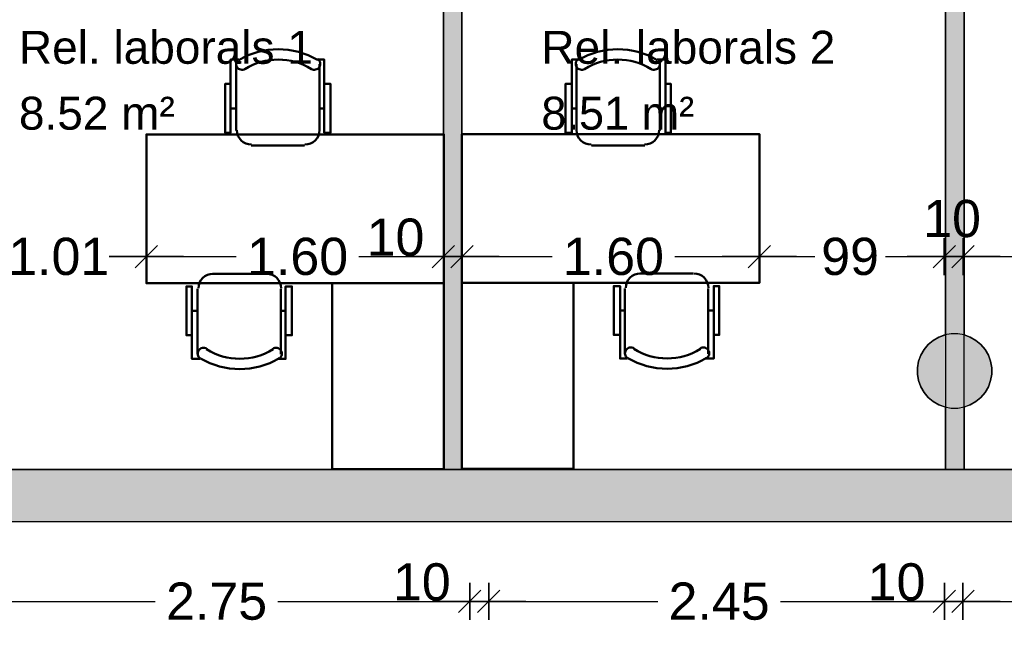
# Model space of a CAD drawing. Header units: metres. Extents: x -1 to 439, y -6 to 33.
# Tile 17 of 29: x 411.11 to 416.4, y 12.28 to 15.54. Entities that reach past the tile are written whole.
import ezdxf

# ---------------------------------------------------------------- set-up
doc = ezdxf.new("R2010")
doc.units = ezdxf.units.M
doc.header["$PDMODE"] = 65
doc.linetypes.add('CONTINUA', pattern=[0])
for name, color, linetype, lineweight in [('3D P1 MURS EXISTENTS', 7, 'CONTINUA', 25), ('3D P1 MURS NOUS', 7, 'CONTINUA', 25), ('3D P1 PILAR', 7, 'CONTINUA', 25), ('P1 COTES', 7, 'CONTINUA', 25), ('P1 LOCAL', 7, 'CONTINUA', 25), ('P1 MOBLES', 7, 'CONTINUA', 25)]:
    doc.layers.add(name, color=color, linetype=linetype, lineweight=lineweight)
doc.styles.add('ARIAL', font='arial.ttf')
doc.dimstyles.new('DIMSTYLE_4', dxfattribs={"dimtxt": 0.2, "dimasz": 0.2, "dimexe": 0, "dimexo": 1e-06, "dimgap": 0.1, "dimtad": 0, "dimrnd": 0.005, "dimzin": 4, "dimdsep": 46, "dimtxsty": 'ARIAL', "dimblk1": 'ALL_ML_STRICH', "dimblk2": 'ALL_ML_STRICH', "dimsah": 1, "dimcen": 0, "dimse1": 1, "dimse2": 1, "dimclrd": 2, "dimclre": 2, "dimclrt": 2, "dimadec": 0, "dimazin": 0, "dimtfac": 1, "dimtdec": 0, "dimtix": 1, "dimtmove": 2, "dimatfit": 3, "dimfxl": 0, "dimtzin": 0, "dimlwd": 0, "dimlwe": 35, "dimarcsym": 0})
doc.dimstyles.new('DIMSTYLE_5', dxfattribs={"dimtxt": 0.2, "dimasz": 0.2, "dimexe": 0, "dimexo": 1e-06, "dimgap": 0.1, "dimtad": 2, "dimdec": 0, "dimlfac": 100, "dimrnd": 0.5, "dimzin": 4, "dimdsep": 46, "dimtxsty": 'ARIAL', "dimblk1": 'ALL_ML_STRICH', "dimblk2": 'ALL_ML_STRICH', "dimsah": 1, "dimcen": 0, "dimse1": 1, "dimse2": 1, "dimclrd": 2, "dimclre": 2, "dimclrt": 2, "dimadec": 0, "dimazin": 0, "dimtfac": 1, "dimtdec": 0, "dimtix": 1, "dimtmove": 2, "dimatfit": 3, "dimfxl": 0, "dimtvp": 1.2, "dimtzin": 0, "dimlwd": 0, "dimlwe": 35, "dimarcsym": 0})
doc.dimstyles.new('DIMSTYLE_7', dxfattribs={"dimtxt": 0.2, "dimasz": 0.2, "dimexe": 0, "dimexo": 1e-06, "dimgap": 0.1, "dimtad": 0, "dimdec": 0, "dimlfac": 100, "dimrnd": 0.5, "dimzin": 4, "dimdsep": 46, "dimtxsty": 'ARIAL', "dimblk1": 'ALL_ML_STRICH', "dimblk2": 'ALL_ML_STRICH', "dimsah": 1, "dimcen": 0, "dimse1": 1, "dimse2": 1, "dimclrd": 2, "dimclre": 2, "dimclrt": 2, "dimadec": 0, "dimazin": 0, "dimtfac": 1, "dimtdec": 0, "dimtix": 1, "dimtmove": 2, "dimatfit": 3, "dimfxl": 0, "dimtzin": 0, "dimlwd": 0, "dimlwe": 35, "dimarcsym": 0})

# ---------------------------------------------------------------- blocks, each defined once
blk = doc.blocks.new('_CLOSEDFILLED')
at = {"color": 0, "linetype": 'ByBlock', "lineweight": -2}
blk.add_solid([(-1, 0), (0, 0), (-1, 0)], dxfattribs=at)
blk = doc.blocks.new('ALL_ML_STRICH')
at = {"color": 0, "linetype": 'ByBlock', "lineweight": -2}
for p, q in [((-0.3, -0.3), (0.3, 0.3)), ((0, -0.5), (0, 0.5)), ((-1, 0), (0.5, 0))]:
    blk.add_line(p, q, dxfattribs=at)
blk = doc.blocks.new('*D42')
at = {"layer": 'DEFPOINTS', "color": 2, "linetype": 'CONTINUA', "lineweight": 35, "transparency": 33554687}
for p in [(410.7791, 13.1206), (413.529, 13.1206), (410.7791, 12.4111)]:
    blk.add_point(p, dxfattribs=at)
at = {"layer": 'P1 COTES', "color": 2, "linetype": 'CONTINUA', "lineweight": -2, "transparency": 33554687}
for p, q in [((410.7791, 12.4111), (411.8378, 12.4111)), ((412.4978, 12.4111), (413.529, 12.4111))]:
    blk.add_line(p, q, dxfattribs=at)
at = {"layer": 'P1 COTES', "color": 2, "linetype": 'CONTINUA', "lineweight": 35, "transparency": 33554687, "xscale": 0.2, "yscale": 0.2, "zscale": 0.2, "rotation": 180}
blk.add_blockref('ALL_ML_STRICH', (410.7791, 12.4111), dxfattribs=at)
at = {"layer": 'P1 COTES', "color": 2, "linetype": 'CONTINUA', "lineweight": 35, "transparency": 33554687, "xscale": 0.2, "yscale": 0.2, "zscale": 0.2}
blk.add_blockref('ALL_ML_STRICH', (413.529, 12.4111), dxfattribs=at)
at = {"layer": 'P1 COTES', "color": 2, "linetype": 'CONTINUA', "lineweight": 35, "transparency": 33554687, "insert": (412.1678, 12.4111), "char_height": 0.2, "width": 0.8, "attachment_point": 5, "style": 'ARIAL'}
blk.add_mtext('\\A1;{\\A1;{2.75\\H0.132000;\\S^ ;}}', dxfattribs=at)
blk = doc.blocks.new('*D43')
at = {"layer": 'DEFPOINTS', "color": 2, "linetype": 'CONTINUA', "lineweight": 35, "transparency": 33554687}
for p in [(413.529, 13.1206), (413.6314, 13.1237), (413.529, 12.4111)]:
    blk.add_point(p, dxfattribs=at)
at = {"layer": 'P1 COTES', "color": 2, "linetype": 'CONTINUA', "lineweight": -2, "transparency": 33554687}
blk.add_line((413.529, 12.4111), (413.6314, 12.4111), dxfattribs=at)
at = {"layer": 'P1 COTES', "color": 2, "linetype": 'CONTINUA', "lineweight": 35, "transparency": 33554687, "xscale": 0.2, "yscale": 0.2, "zscale": 0.2, "rotation": 180}
blk.add_blockref('ALL_ML_STRICH', (413.529, 12.4111), dxfattribs=at)
at = {"layer": 'P1 COTES', "color": 2, "linetype": 'CONTINUA', "lineweight": 35, "transparency": 33554687, "xscale": 0.2, "yscale": 0.2, "zscale": 0.2}
blk.add_blockref('ALL_ML_STRICH', (413.6314, 12.4111), dxfattribs=at)
at = {"layer": 'P1 COTES', "color": 2, "linetype": 'CONTINUA', "lineweight": 35, "transparency": 33554687, "insert": (413.2716, 12.5145), "char_height": 0.2, "width": 0.4, "attachment_point": 5, "style": 'ARIAL'}
blk.add_mtext('\\A1;{10}', dxfattribs=at)
blk = doc.blocks.new('*D44')
at = {"layer": 'DEFPOINTS', "color": 2, "linetype": 'CONTINUA', "lineweight": 35, "transparency": 33554687}
for p in [(413.6314, 13.1237), (416.0822, 13.1206), (413.6314, 12.4111)]:
    blk.add_point(p, dxfattribs=at)
at = {"layer": 'P1 COTES', "color": 2, "linetype": 'CONTINUA', "lineweight": -2, "transparency": 33554687}
for p, q in [((413.6314, 12.4111), (414.5405, 12.4111)), ((415.2005, 12.4111), (416.0822, 12.4111))]:
    blk.add_line(p, q, dxfattribs=at)
at = {"layer": 'P1 COTES', "color": 2, "linetype": 'CONTINUA', "lineweight": 35, "transparency": 33554687, "xscale": 0.2, "yscale": 0.2, "zscale": 0.2, "rotation": 180}
blk.add_blockref('ALL_ML_STRICH', (413.6314, 12.4111), dxfattribs=at)
at = {"layer": 'P1 COTES', "color": 2, "linetype": 'CONTINUA', "lineweight": 35, "transparency": 33554687, "xscale": 0.2, "yscale": 0.2, "zscale": 0.2}
blk.add_blockref('ALL_ML_STRICH', (416.0822, 12.4111), dxfattribs=at)
at = {"layer": 'P1 COTES', "color": 2, "linetype": 'CONTINUA', "lineweight": 35, "transparency": 33554687, "insert": (414.8705, 12.4111), "char_height": 0.2, "width": 0.8, "attachment_point": 5, "style": 'ARIAL'}
blk.add_mtext('\\A1;{\\A1;{2.45\\H0.132000;\\S^ ;}}', dxfattribs=at)
blk = doc.blocks.new('*D45')
at = {"layer": 'DEFPOINTS', "color": 2, "linetype": 'CONTINUA', "lineweight": 35, "transparency": 33554687}
for p in [(416.0822, 13.1206), (416.1822, 13.1206), (416.0822, 12.4111)]:
    blk.add_point(p, dxfattribs=at)
at = {"layer": 'P1 COTES', "color": 2, "linetype": 'CONTINUA', "lineweight": -2, "transparency": 33554687}
blk.add_line((416.0822, 12.4111), (416.1822, 12.4111), dxfattribs=at)
at = {"layer": 'P1 COTES', "color": 2, "linetype": 'CONTINUA', "lineweight": 35, "transparency": 33554687, "xscale": 0.2, "yscale": 0.2, "zscale": 0.2, "rotation": 180}
blk.add_blockref('ALL_ML_STRICH', (416.0822, 12.4111), dxfattribs=at)
at = {"layer": 'P1 COTES', "color": 2, "linetype": 'CONTINUA', "lineweight": 35, "transparency": 33554687, "xscale": 0.2, "yscale": 0.2, "zscale": 0.2}
blk.add_blockref('ALL_ML_STRICH', (416.1822, 12.4111), dxfattribs=at)
at = {"layer": 'P1 COTES', "color": 2, "linetype": 'CONTINUA', "lineweight": 35, "transparency": 33554687, "insert": (415.8248, 12.5145), "char_height": 0.2, "width": 0.4, "attachment_point": 5, "style": 'ARIAL'}
blk.add_mtext('\\A1;{10}', dxfattribs=at)
blk = doc.blocks.new('*D46')
at = {"layer": 'DEFPOINTS', "color": 2, "linetype": 'CONTINUA', "lineweight": 35, "transparency": 33554687}
for p in [(416.1822, 13.1206), (418.5862, 13.1216), (416.1822, 12.4111)]:
    blk.add_point(p, dxfattribs=at)
at = {"layer": 'P1 COTES', "color": 2, "linetype": 'CONTINUA', "lineweight": -2, "transparency": 33554687}
for p, q in [((416.1822, 12.4111), (417.069, 12.4111)), ((417.729, 12.4111), (418.5862, 12.4111))]:
    blk.add_line(p, q, dxfattribs=at)
at = {"layer": 'P1 COTES', "color": 2, "linetype": 'CONTINUA', "lineweight": 35, "transparency": 33554687, "xscale": 0.2, "yscale": 0.2, "zscale": 0.2, "rotation": 180}
blk.add_blockref('ALL_ML_STRICH', (416.1822, 12.4111), dxfattribs=at)
at = {"layer": 'P1 COTES', "color": 2, "linetype": 'CONTINUA', "lineweight": 35, "transparency": 33554687, "xscale": 0.2, "yscale": 0.2, "zscale": 0.2}
blk.add_blockref('ALL_ML_STRICH', (418.5862, 12.4111), dxfattribs=at)
at = {"layer": 'P1 COTES', "color": 2, "linetype": 'CONTINUA', "lineweight": 35, "transparency": 33554687, "insert": (417.399, 12.4111), "char_height": 0.2, "width": 0.8, "attachment_point": 5, "style": 'ARIAL'}
blk.add_mtext('\\A1;{\\A1;{2.40\\H0.132000;\\S^ ;}}', dxfattribs=at)
blk = doc.blocks.new('*D79')
at = {"layer": 'DEFPOINTS', "color": 2, "linetype": 'CONTINUA', "lineweight": 35, "transparency": 33554687}
for p in [(411.7899, 14.678), (410.7802, 14.6393), (410.7802, 14.264)]:
    blk.add_point(p, dxfattribs=at)
at = {"layer": 'P1 COTES', "color": 2, "linetype": 'CONTINUA', "lineweight": -2, "transparency": 33554687}
for p, q in [((410.7802, 14.264), (410.9888, 14.264)), ((411.6488, 14.264), (411.7899, 14.264))]:
    blk.add_line(p, q, dxfattribs=at)
at = {"layer": 'P1 COTES', "color": 2, "linetype": 'CONTINUA', "lineweight": 35, "transparency": 33554687, "xscale": 0.2, "yscale": 0.2, "zscale": 0.2, "rotation": 180}
blk.add_blockref('ALL_ML_STRICH', (410.7802, 14.264), dxfattribs=at)
at = {"layer": 'P1 COTES', "color": 2, "linetype": 'CONTINUA', "lineweight": 35, "transparency": 33554687, "xscale": 0.2, "yscale": 0.2, "zscale": 0.2}
blk.add_blockref('ALL_ML_STRICH', (411.7899, 14.264), dxfattribs=at)
at = {"layer": 'P1 COTES', "color": 2, "linetype": 'CONTINUA', "lineweight": 35, "transparency": 33554687, "insert": (411.3188, 14.264), "char_height": 0.2, "width": 0.8, "attachment_point": 5, "style": 'ARIAL'}
blk.add_mtext('\\A1;{\\A1;{1.01\\H0.132000;\\S^ ;}}', dxfattribs=at)
blk = doc.blocks.new('*D80')
at = {"layer": 'DEFPOINTS', "color": 2, "linetype": 'CONTINUA', "lineweight": 35, "transparency": 33554687}
for p in [(411.7899, 14.678), (411.7899, 14.264), (413.3874, 14.2576)]:
    blk.add_point(p, dxfattribs=at)
at = {"layer": 'P1 COTES', "color": 2, "linetype": 'CONTINUA', "lineweight": -2, "transparency": 33554687}
for p, q in [((411.7899, 14.264), (412.2735, 14.264)), ((412.9335, 14.264), (413.3874, 14.264))]:
    blk.add_line(p, q, dxfattribs=at)
at = {"layer": 'P1 COTES', "color": 2, "linetype": 'CONTINUA', "lineweight": 35, "transparency": 33554687, "xscale": 0.2, "yscale": 0.2, "zscale": 0.2, "rotation": 180}
blk.add_blockref('ALL_ML_STRICH', (411.7899, 14.264), dxfattribs=at)
at = {"layer": 'P1 COTES', "color": 2, "linetype": 'CONTINUA', "lineweight": 35, "transparency": 33554687, "xscale": 0.2, "yscale": 0.2, "zscale": 0.2}
blk.add_blockref('ALL_ML_STRICH', (413.3874, 14.264), dxfattribs=at)
at = {"layer": 'P1 COTES', "color": 2, "linetype": 'CONTINUA', "lineweight": 35, "transparency": 33554687, "insert": (412.6035, 14.264), "char_height": 0.2, "width": 0.8, "attachment_point": 5, "style": 'ARIAL'}
blk.add_mtext('\\A1;{\\A1;{1.60\\H0.132000;\\S^ ;}}', dxfattribs=at)
blk = doc.blocks.new('*D81')
at = {"layer": 'DEFPOINTS', "color": 2, "linetype": 'CONTINUA', "lineweight": 35, "transparency": 33554687}
for p in [(413.3874, 14.264), (413.3874, 14.2576), (413.4874, 14.2576)]:
    blk.add_point(p, dxfattribs=at)
at = {"layer": 'P1 COTES', "color": 2, "linetype": 'CONTINUA', "lineweight": -2, "transparency": 33554687}
blk.add_line((413.3874, 14.264), (413.4874, 14.264), dxfattribs=at)
at = {"layer": 'P1 COTES', "color": 2, "linetype": 'CONTINUA', "lineweight": 35, "transparency": 33554687, "xscale": 0.2, "yscale": 0.2, "zscale": 0.2, "rotation": 180}
blk.add_blockref('ALL_ML_STRICH', (413.3874, 14.264), dxfattribs=at)
at = {"layer": 'P1 COTES', "color": 2, "linetype": 'CONTINUA', "lineweight": 35, "transparency": 33554687, "xscale": 0.2, "yscale": 0.2, "zscale": 0.2}
blk.add_blockref('ALL_ML_STRICH', (413.4874, 14.264), dxfattribs=at)
at = {"layer": 'P1 COTES', "color": 2, "linetype": 'CONTINUA', "lineweight": 35, "transparency": 33554687, "insert": (413.13, 14.3674), "char_height": 0.2, "width": 0.4, "attachment_point": 5, "style": 'ARIAL'}
blk.add_mtext('\\A1;{10}', dxfattribs=at)
blk = doc.blocks.new('*D82')
at = {"layer": 'DEFPOINTS', "color": 2, "linetype": 'CONTINUA', "lineweight": 35, "transparency": 33554687}
for p in [(413.4874, 14.264), (413.4874, 14.2576), (415.0872, 14.2735)]:
    blk.add_point(p, dxfattribs=at)
at = {"layer": 'P1 COTES', "color": 2, "linetype": 'CONTINUA', "lineweight": -2, "transparency": 33554687}
for p, q in [((413.4874, 14.264), (413.9721, 14.264)), ((414.6321, 14.264), (415.0872, 14.264))]:
    blk.add_line(p, q, dxfattribs=at)
at = {"layer": 'P1 COTES', "color": 2, "linetype": 'CONTINUA', "lineweight": 35, "transparency": 33554687, "xscale": 0.2, "yscale": 0.2, "zscale": 0.2, "rotation": 180}
blk.add_blockref('ALL_ML_STRICH', (413.4874, 14.264), dxfattribs=at)
at = {"layer": 'P1 COTES', "color": 2, "linetype": 'CONTINUA', "lineweight": 35, "transparency": 33554687, "xscale": 0.2, "yscale": 0.2, "zscale": 0.2}
blk.add_blockref('ALL_ML_STRICH', (415.0872, 14.264), dxfattribs=at)
at = {"layer": 'P1 COTES', "color": 2, "linetype": 'CONTINUA', "lineweight": 35, "transparency": 33554687, "insert": (414.3021, 14.264), "char_height": 0.2, "width": 0.8, "attachment_point": 5, "style": 'ARIAL'}
blk.add_mtext('\\A1;{\\A1;{1.60\\H0.132000;\\S^ ;}}', dxfattribs=at)
blk = doc.blocks.new('*D83')
at = {"layer": 'DEFPOINTS', "color": 2, "linetype": 'CONTINUA', "lineweight": 35, "transparency": 33554687}
for p in [(416.0815, 14.3213), (415.0872, 14.2735), (415.0872, 14.264)]:
    blk.add_point(p, dxfattribs=at)
at = {"layer": 'P1 COTES', "color": 2, "linetype": 'CONTINUA', "lineweight": -2, "transparency": 33554687}
for p, q in [((415.0872, 14.264), (415.3851, 14.264)), ((415.7651, 14.264), (416.0815, 14.264))]:
    blk.add_line(p, q, dxfattribs=at)
at = {"layer": 'P1 COTES', "color": 2, "linetype": 'CONTINUA', "lineweight": 35, "transparency": 33554687, "xscale": 0.2, "yscale": 0.2, "zscale": 0.2, "rotation": 180}
blk.add_blockref('ALL_ML_STRICH', (415.0872, 14.264), dxfattribs=at)
at = {"layer": 'P1 COTES', "color": 2, "linetype": 'CONTINUA', "lineweight": 35, "transparency": 33554687, "xscale": 0.2, "yscale": 0.2, "zscale": 0.2}
blk.add_blockref('ALL_ML_STRICH', (416.0815, 14.264), dxfattribs=at)
at = {"layer": 'P1 COTES', "color": 2, "linetype": 'CONTINUA', "lineweight": 35, "transparency": 33554687, "insert": (415.5751, 14.264), "char_height": 0.2, "width": 0.4, "attachment_point": 5, "style": 'ARIAL'}
blk.add_mtext('\\A1;{99}', dxfattribs=at)
blk = doc.blocks.new('*D84')
at = {"layer": 'DEFPOINTS', "color": 2, "linetype": 'CONTINUA', "lineweight": 35, "transparency": 33554687}
for p in [(416.1831, 14.6874), (416.0815, 14.3213), (416.0815, 14.264)]:
    blk.add_point(p, dxfattribs=at)
at = {"layer": 'P1 COTES', "color": 2, "linetype": 'CONTINUA', "lineweight": -2, "transparency": 33554687}
blk.add_line((416.0815, 14.264), (416.1831, 14.264), dxfattribs=at)
at = {"layer": 'P1 COTES', "color": 2, "linetype": 'CONTINUA', "lineweight": 35, "transparency": 33554687, "xscale": 0.2, "yscale": 0.2, "zscale": 0.2, "rotation": 180}
blk.add_blockref('ALL_ML_STRICH', (416.0815, 14.264), dxfattribs=at)
at = {"layer": 'P1 COTES', "color": 2, "linetype": 'CONTINUA', "lineweight": 35, "transparency": 33554687, "xscale": 0.2, "yscale": 0.2, "zscale": 0.2}
blk.add_blockref('ALL_ML_STRICH', (416.1831, 14.264), dxfattribs=at)
at = {"layer": 'P1 COTES', "color": 2, "linetype": 'CONTINUA', "lineweight": 35, "transparency": 33554687, "insert": (416.1236, 14.4674), "char_height": 0.2, "width": 0.4, "attachment_point": 5, "style": 'ARIAL'}
blk.add_mtext('\\A1;{10}', dxfattribs=at)
blk = doc.blocks.new('*D85')
at = {"layer": 'DEFPOINTS', "color": 2, "linetype": 'CONTINUA', "lineweight": 35, "transparency": 33554687}
for p in [(416.1831, 14.6874), (417.0884, 14.3819), (416.1831, 14.264)]:
    blk.add_point(p, dxfattribs=at)
at = {"layer": 'P1 COTES', "color": 2, "linetype": 'CONTINUA', "lineweight": -2, "transparency": 33554687}
for p, q in [((416.1831, 14.264), (416.4561, 14.264)), ((416.8361, 14.264), (417.0884, 14.264))]:
    blk.add_line(p, q, dxfattribs=at)
at = {"layer": 'P1 COTES', "color": 2, "linetype": 'CONTINUA', "lineweight": 35, "transparency": 33554687, "xscale": 0.2, "yscale": 0.2, "zscale": 0.2, "rotation": 180}
blk.add_blockref('ALL_ML_STRICH', (416.1831, 14.264), dxfattribs=at)
at = {"layer": 'P1 COTES', "color": 2, "linetype": 'CONTINUA', "lineweight": 35, "transparency": 33554687, "xscale": 0.2, "yscale": 0.2, "zscale": 0.2}
blk.add_blockref('ALL_ML_STRICH', (417.0884, 14.264), dxfattribs=at)
at = {"layer": 'P1 COTES', "color": 2, "linetype": 'CONTINUA', "lineweight": 35, "transparency": 33554687, "insert": (416.6461, 14.264), "char_height": 0.2, "width": 0.4, "attachment_point": 5, "style": 'ARIAL'}
blk.add_mtext('\\A1;{91}', dxfattribs=at)

msp = doc.modelspace()

# ---------------------------------------------------------------- hatches: boundary and pattern name
at = {"layer": '3D P1 MURS EXISTENTS', "linetype": 'CONTINUA', "lineweight": 18, "true_color": 0xa0a0a0, "transparency": 33554687}
msp.add_hatch(color=253, dxfattribs=at).paths.add_polyline_path([(398.24174, 12.84061), (423.65748, 12.84061), (423.71551, 13.12061), (398.29721, 13.12061)])
at = {"layer": '3D P1 MURS NOUS', "linetype": 'CONTINUA', "lineweight": 18, "true_color": 0x006e00, "transparency": 33554687}
for points in [[(413.38742, 15.90946), (413.38742, 13.12061), (413.48742, 13.12061), (413.48742, 15.90946)], [(416.08811, 15.90946), (416.08811, 13.12061), (416.18811, 13.12061), (416.18811, 15.90946)]]:
    msp.add_hatch(color=96, dxfattribs=at).paths.add_polyline_path(points)
at = {"layer": '3D P1 PILAR', "linetype": 'CONTINUA', "lineweight": 18, "transparency": 33554687}
msp.add_hatch(color=9, dxfattribs=at).paths.add_polyline_path([(416.15446, 13.84921), (416.11951, 13.84921), (416.08509, 13.84314), (416.05225, 13.83118), (416.02198, 13.81371), (415.9952, 13.79124), (415.97274, 13.76447), (415.95526, 13.7342), (415.94331, 13.70136), (415.93724, 13.66694), (415.93724, 13.63198), (415.94331, 13.59756), (415.95526, 13.56472), (415.97274, 13.53445), (415.9952, 13.50768), (416.02198, 13.48521), (416.05225, 13.46774), (416.08509, 13.45578), (416.11951, 13.44971), (416.15446, 13.44971), (416.18888, 13.45578), (416.22172, 13.46774), (416.25199, 13.48521), (416.27877, 13.50768), (416.30123, 13.53445), (416.31871, 13.56472), (416.33066, 13.59756), (416.33673, 13.63198), (416.33673, 13.66694), (416.33066, 13.70136), (416.31871, 13.7342), (416.30123, 13.76447), (416.27877, 13.79124), (416.25199, 13.81371), (416.22172, 13.83118), (416.18888, 13.84314)])

# ---------------------------------------------------------------- linework, layer by layer
at = {"layer": '3D P1 MURS EXISTENTS', "color": 7, "linetype": 'CONTINUA', "lineweight": 25, "transparency": 33554687}
for p, q in [((423.71551, 13.12061), (398.29721, 13.12061)), ((398.24174, 12.84061), (423.65748, 12.84061))]:
    msp.add_line(p, q, dxfattribs=at)
at = {"layer": '3D P1 MURS NOUS', "color": 7, "linetype": 'CONTINUA', "lineweight": 25, "transparency": 33554687}
for p, q in [((413.38742, 15.90946), (413.38742, 13.12061)), ((413.48742, 13.12061), (413.48742, 15.90946)), ((416.08811, 15.90946), (416.08811, 13.12061)), ((416.18811, 13.12061), (416.18811, 15.90946)), ((413.38742, 13.12061), (413.48742, 13.12061)), ((416.08811, 13.12061), (416.18811, 13.12061))]:
    msp.add_line(p, q, dxfattribs=at)
at = {"layer": '3D P1 PILAR', "color": 7, "linetype": 'CONTINUA', "lineweight": 25, "transparency": 33554687}
for p, q in [((416.05225, 13.83118), (416.02198, 13.81371)), ((416.08509, 13.84314), (416.05225, 13.83118)), ((416.11951, 13.84921), (416.08509, 13.84314)), ((416.15446, 13.84921), (416.11951, 13.84921)), ((416.18888, 13.84314), (416.15446, 13.84921)), ((416.22172, 13.83118), (416.18888, 13.84314)), ((416.25199, 13.81371), (416.22172, 13.83118)), ((415.9952, 13.79124), (415.97274, 13.76447)), ((416.02198, 13.81371), (415.9952, 13.79124)), ((416.27877, 13.79124), (416.25199, 13.81371)), ((416.30123, 13.76447), (416.27877, 13.79124)), ((415.95526, 13.7342), (415.94331, 13.70136)), ((415.97274, 13.76447), (415.95526, 13.7342)), ((416.31871, 13.7342), (416.30123, 13.76447)), ((416.33066, 13.70136), (416.31871, 13.7342)), ((415.94331, 13.70136), (415.93724, 13.66694)), ((415.93724, 13.66694), (415.93724, 13.63198)), ((416.33673, 13.66694), (416.33066, 13.70136)), ((416.33673, 13.63198), (416.33673, 13.66694)), ((415.93724, 13.63198), (415.94331, 13.59756)), ((416.33066, 13.59756), (416.33673, 13.63198)), ((415.94331, 13.59756), (415.95526, 13.56472)), ((415.95526, 13.56472), (415.97274, 13.53445)), ((416.30123, 13.53445), (416.31871, 13.56472)), ((416.31871, 13.56472), (416.33066, 13.59756)), ((415.97274, 13.53445), (415.9952, 13.50768)), ((415.9952, 13.50768), (416.02198, 13.48521)), ((416.25199, 13.48521), (416.27877, 13.50768)), ((416.27877, 13.50768), (416.30123, 13.53445)), ((416.02198, 13.48521), (416.05225, 13.46774)), ((416.05225, 13.46774), (416.08509, 13.45578)), ((416.08509, 13.45578), (416.11951, 13.44971)), ((416.15446, 13.44971), (416.18888, 13.45578)), ((416.18888, 13.45578), (416.22172, 13.46774)), ((416.22172, 13.46774), (416.25199, 13.48521)), ((416.11951, 13.44971), (416.15446, 13.44971))]:
    msp.add_line(p, q, dxfattribs=at)
at = {"layer": 'P1 LOCAL', "color": 7, "linetype": 'CONTINUA', "lineweight": 25, "transparency": 33554687}
for p, q in [((413.38742, 13.12061), (413.38742, 16.40946)), ((413.48742, 16.40946), (413.48742, 13.12061)), ((416.08811, 13.84423), (416.08811, 16.40946)), ((416.18811, 16.40946), (416.18811, 13.84342)), ((416.02198, 13.81371), (416.05225, 13.83118)), ((416.05225, 13.83118), (416.08811, 13.84423)), ((416.18811, 13.84342), (416.22172, 13.83118)), ((416.22172, 13.83118), (416.25199, 13.81371)), ((415.97274, 13.76447), (415.9952, 13.79124)), ((415.9952, 13.79124), (416.02198, 13.81371)), ((416.25199, 13.81371), (416.27877, 13.79124)), ((416.27877, 13.79124), (416.30123, 13.76447)), ((415.94331, 13.70136), (415.95526, 13.7342)), ((415.95526, 13.7342), (415.97274, 13.76447)), ((416.30123, 13.76447), (416.31871, 13.7342)), ((416.31871, 13.7342), (416.33066, 13.70136)), ((415.93724, 13.66694), (415.94331, 13.70136)), ((415.93724, 13.63198), (415.93724, 13.66694)), ((416.33066, 13.70136), (416.33673, 13.66694)), ((416.33673, 13.66694), (416.33673, 13.63198)), ((415.94331, 13.59756), (415.93724, 13.63198)), ((416.33673, 13.63198), (416.33066, 13.59756)), ((415.95526, 13.56472), (415.94331, 13.59756)), ((415.97274, 13.53445), (415.95526, 13.56472)), ((416.31871, 13.56472), (416.30123, 13.53445)), ((416.33066, 13.59756), (416.31871, 13.56472)), ((415.9952, 13.50768), (415.97274, 13.53445)), ((416.02198, 13.48521), (415.9952, 13.50768)), ((416.27877, 13.50768), (416.25199, 13.48521)), ((416.30123, 13.53445), (416.27877, 13.50768)), ((416.05225, 13.46774), (416.02198, 13.48521)), ((416.08811, 13.45469), (416.05225, 13.46774)), ((416.08811, 13.12061), (416.08811, 13.45469)), ((416.22172, 13.46774), (416.18811, 13.4555)), ((416.18811, 13.4555), (416.18811, 13.12061)), ((416.25199, 13.48521), (416.22172, 13.46774)), ((410.78497, 13.12061), (413.38742, 13.12061)), ((413.48742, 13.12061), (416.08811, 13.12061)), ((416.18811, 13.12061), (418.49726, 13.12061))]:
    msp.add_line(p, q, dxfattribs=at)
at = {"layer": 'P1 MOBLES', "color": 202, "linetype": 'CONTINUA', "lineweight": 50, "transparency": 33554687}
for p, q in [((412.2725, 14.94219), (412.2725, 15.29777)), ((412.72122, 15.29777), (412.72122, 14.94219)), ((414.10363, 15.29777), (414.10363, 14.94219)), ((414.55234, 14.94219), (414.55234, 15.29777)), ((412.24287, 15.06071), (412.2725, 15.06071)), ((412.74662, 15.06071), (412.72122, 15.06071)), ((414.07823, 15.06071), (414.10363, 15.06071)), ((414.58198, 15.06071), (414.55234, 15.06071)), ((412.64079, 14.86176), (412.35293, 14.86176)), ((414.18406, 14.86176), (414.47191, 14.86176)), ((412.43337, 14.17175), (412.14551, 14.17175)), ((414.4438, 14.17352), (414.73165, 14.17352)), ((412.06508, 14.09132), (412.06508, 13.73997)), ((412.5138, 13.73997), (412.5138, 14.09132)), ((414.36337, 13.74174), (414.36337, 14.09309)), ((414.81208, 14.09309), (414.81208, 13.74174)), ((412.03545, 13.97279), (412.06508, 13.97279)), ((412.53919, 13.97279), (412.5138, 13.97279)), ((414.33797, 13.97456), (414.36337, 13.97456)), ((414.84171, 13.97456), (414.81208, 13.97456))]:
    msp.add_line(p, q, dxfattribs=at)
for points in [[(412.24287, 15.19194), (412.21324, 15.19194), (412.21324, 14.92949), (412.24287, 14.92949), (412.24287, 15.32317), (412.2852, 15.32317)], [(412.28658, 15.32626), (412.28165, 15.3222), (412.27775, 15.31738), (412.2749, 15.31199), (412.27314, 15.3062), (412.2725, 15.30018), (412.27303, 15.2941), (412.27475, 15.28815), (412.2777, 15.28248), (412.28172, 15.27752), (412.28649, 15.27356), (412.29186, 15.27066), (412.29763, 15.26884), (412.30364, 15.26814), (412.30972, 15.26861), (412.3157, 15.27027), (412.32139, 15.27316)], [(412.67657, 15.27316), (412.68226, 15.27027), (412.68823, 15.26861), (412.69431, 15.26814), (412.70033, 15.26884), (412.7061, 15.27066), (412.71146, 15.27356), (412.71624, 15.27752), (412.72026, 15.28248), (412.72321, 15.28815), (412.72493, 15.2941), (412.72546, 15.30018), (412.72482, 15.3062), (412.72306, 15.31199), (412.72021, 15.31738), (412.7163, 15.3222), (412.71138, 15.32626)], [(412.74662, 15.19194), (412.78049, 15.19194), (412.78049, 14.92949), (412.74662, 14.92949), (412.74662, 15.32317), (412.70852, 15.32317)], [(414.07823, 15.19194), (414.04436, 15.19194), (414.04436, 14.92949), (414.07823, 14.92949), (414.07823, 15.32317), (414.11633, 15.32317)], [(414.14828, 15.27316), (414.14259, 15.27027), (414.13661, 15.26861), (414.13053, 15.26814), (414.12452, 15.26884), (414.11875, 15.27066), (414.11338, 15.27356), (414.10861, 15.27752), (414.10459, 15.28248), (414.10164, 15.28815), (414.09992, 15.2941), (414.09939, 15.30018), (414.10003, 15.3062), (414.10179, 15.31199), (414.10464, 15.31738), (414.10854, 15.3222), (414.11347, 15.32626)], [(414.53827, 15.32626), (414.54319, 15.3222), (414.5471, 15.31738), (414.54995, 15.31199), (414.55171, 15.3062), (414.55235, 15.30018), (414.55182, 15.2941), (414.5501, 15.28815), (414.54715, 15.28248), (414.54313, 15.27752), (414.53836, 15.27356), (414.53299, 15.27066), (414.52722, 15.26884), (414.5212, 15.26814), (414.51512, 15.26861), (414.50915, 15.27027), (414.50346, 15.27316)], [(414.58198, 15.19194), (414.61161, 15.19194), (414.61161, 14.92949), (414.58198, 14.92949), (414.58198, 15.32317), (414.53964, 15.32317)], [(412.27674, 14.9443), (412.27833, 14.92852), (412.28289, 14.91382), (412.29011, 14.90052), (412.29968, 14.88893), (412.31127, 14.87936), (412.32457, 14.87214), (412.33927, 14.86758), (412.35505, 14.86599)], [(412.64291, 14.86599), (412.65869, 14.86758), (412.67339, 14.87214), (412.68669, 14.87936), (412.69828, 14.88893), (412.70785, 14.90052), (412.71507, 14.91382), (412.71963, 14.92852), (412.72122, 14.9443)], [(414.18194, 14.86599), (414.16616, 14.86758), (414.15146, 14.87214), (414.13816, 14.87936), (414.12657, 14.88893), (414.117, 14.90052), (414.10978, 14.91382), (414.10522, 14.92852), (414.10363, 14.9443)], [(414.54811, 14.9443), (414.54652, 14.92852), (414.54196, 14.91382), (414.53474, 14.90052), (414.52517, 14.88893), (414.51358, 14.87936), (414.50028, 14.87214), (414.48558, 14.86758), (414.4698, 14.86599)], [(412.14858, 14.17212), (412.13279, 14.17053), (412.11809, 14.16597), (412.10479, 14.15874), (412.0932, 14.14918), (412.08364, 14.13759), (412.07642, 14.12429), (412.07185, 14.10959), (412.07026, 14.09381)], [(412.51476, 14.09381), (412.51316, 14.10959), (412.5086, 14.12429), (412.50138, 14.13759), (412.49182, 14.14918), (412.48023, 14.15874), (412.46693, 14.16597), (412.45223, 14.17053), (412.43644, 14.17212)], [(414.44695, 14.17389), (414.43117, 14.1723), (414.41647, 14.16774), (414.40317, 14.16051), (414.39158, 14.15095), (414.38202, 14.13936), (414.37479, 14.12606), (414.37023, 14.11136), (414.36864, 14.09558)], [(414.81313, 14.09558), (414.81154, 14.11136), (414.80698, 14.12606), (414.79976, 14.13936), (414.7902, 14.15095), (414.77861, 14.16051), (414.7653, 14.16774), (414.7506, 14.1723), (414.73482, 14.17389)], [(412.03545, 13.84156), (412.00582, 13.84156), (412.00582, 14.10402), (412.03545, 14.10402), (412.03545, 13.71457), (412.07778, 13.71457)], [(412.53919, 13.84156), (412.57306, 13.84156), (412.57306, 14.10402), (412.53919, 14.10402), (412.53919, 13.71457), (412.5011, 13.71457)], [(414.33797, 13.84333), (414.3041, 13.84333), (414.3041, 14.10579), (414.33797, 14.10579), (414.33797, 13.71634), (414.37606, 13.71634)], [(414.84171, 13.84333), (414.87135, 13.84333), (414.87135, 14.10579), (414.84171, 14.10579), (414.84171, 13.71634), (414.79938, 13.71634)], [(412.11491, 13.76917), (412.10922, 13.77206), (412.10325, 13.77372), (412.09717, 13.77418), (412.09115, 13.77349), (412.08538, 13.77167), (412.08002, 13.76877), (412.07524, 13.76481), (412.07122, 13.75985), (412.06827, 13.75418), (412.06655, 13.74822), (412.06603, 13.74215), (412.06666, 13.73613), (412.06842, 13.73034), (412.07127, 13.72495), (412.07518, 13.72013), (412.0801, 13.71606)], [(412.50492, 13.71606), (412.50984, 13.72013), (412.51375, 13.72495), (412.5166, 13.73034), (412.51836, 13.73613), (412.51899, 13.74215), (412.51847, 13.74822), (412.51675, 13.75418), (412.51379, 13.75985), (412.50978, 13.76481), (412.505, 13.76877), (412.49964, 13.77167), (412.49387, 13.77349), (412.48785, 13.77418), (412.48177, 13.77372), (412.4758, 13.77206), (412.47011, 13.76917)], [(414.41329, 13.77094), (414.4076, 13.77383), (414.40162, 13.77549), (414.39554, 13.77595), (414.38953, 13.77526), (414.38376, 13.77344), (414.37839, 13.77054), (414.37362, 13.76658), (414.3696, 13.76162), (414.36665, 13.75595), (414.36493, 13.74999), (414.3644, 13.74392), (414.36504, 13.7379), (414.3668, 13.73211), (414.36965, 13.72672), (414.37355, 13.7219), (414.37848, 13.71783)], [(414.8033, 13.71783), (414.80822, 13.7219), (414.81213, 13.72672), (414.81498, 13.73211), (414.81674, 13.7379), (414.81737, 13.74392), (414.81685, 13.74999), (414.81513, 13.75595), (414.81217, 13.76162), (414.80816, 13.76658), (414.80338, 13.77054), (414.79802, 13.77344), (414.79225, 13.77526), (414.78623, 13.77595), (414.78015, 13.77549), (414.77418, 13.77383), (414.76849, 13.77094)]]:
    msp.add_lwpolyline(points, dxfattribs=at)
for points in [[(413.39006, 14.12095), (411.78992, 14.12095), (411.78992, 14.92102), (413.39006, 14.92102), (413.39006, 14.12095)], [(413.4871, 14.12272), (415.08724, 14.12272), (415.08724, 14.92279), (413.4871, 14.92279), (413.4871, 14.12272)], [(412.78895, 13.12192), (413.39006, 13.12192), (413.39006, 14.12095), (412.78895, 14.12095), (412.78895, 13.12192)], [(414.08821, 13.12369), (413.4871, 13.12369), (413.4871, 14.12272), (414.08821, 14.12272), (414.08821, 13.12369)]]:
    msp.add_lwpolyline(points, close=True, dxfattribs=at)
for centre, radius, start, end in [((412.49906, 14.96152), 0.41668, 59.57406, 120.44484), ((414.32579, 14.96152), 0.41668, 59.55516, 120.42594), ((412.49906, 14.98268), 0.34049, 58.25836, 121.76444), ((414.32579, 14.98268), 0.34049, 58.23556, 121.74164), ((412.29243, 14.07658), 0.41667, 239.57362, 300.44556), ((412.29243, 14.05542), 0.34049, 238.2581, 301.76515), ((414.59081, 14.07835), 0.41667, 239.57353, 300.44563), ((414.59081, 14.0572), 0.34049, 238.25833, 301.76496)]:
    msp.add_arc(centre, radius, start, end, dxfattribs=at)

# ---------------------------------------------------------------- block references
at = {"layer": '3D P1 PILAR', "color": 7, "linetype": 'CONTINUA', "lineweight": 25, "transparency": 33554687, "xscale": 0.0002666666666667, "yscale": 0.0002666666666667, "zscale": 0.0002666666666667}
msp.add_blockref('_CLOSEDFILLED', (416.13698, 13.64946), dxfattribs=at)

# ---------------------------------------------------------------- texts
at = {"layer": 'P1 LOCAL', "color": 7, "linetype": 'CONTINUA', "lineweight": 25, "transparency": 33554687, "char_height": 0.1770789, "attachment_point": 7, "style": 'ARIAL'}
for s, insert, width in [('\\W1.00;Rel. laborals 1', (411.10461, 15.29791), 1.6789269), ('\\W1.00;Rel. laborals 2', (413.91461, 15.29791), 1.6796799), ('\\W1.00;8.52 m²', (411.10461, 14.94375), 0.929645), ('\\W0.98;8.51 m²', (413.91461, 14.94375), 0.9282441)]:
    msp.add_mtext(s, dxfattribs=dict(at, insert=insert, width=width))

# ---------------------------------------------------------------- dimensions: what is measured, and where the dimension line sits
at = {"layer": 'P1 COTES', "color": 2, "linetype": 'CONTINUA', "lineweight": 35, "transparency": 33554687}
for base, p1, p2, dimstyle, picture, middle in [((411.78992, 14.26397), (410.7802, 14.6393), (411.78992, 14.67799), 'DIMSTYLE_4', '*D79', (411.31881, 14.26397)), ((413.38742, 14.26397), (411.78992, 14.67799), (413.38742, 14.25756), 'DIMSTYLE_4', '*D80', (412.60346, 14.26397)), ((416.18314, 14.26397), (416.08154, 14.32133), (416.18314, 14.68736), 'DIMSTYLE_5', '*D84', (416.12364, 14.46738)), ((417.08845, 14.26397), (416.18314, 14.68736), (417.08845, 14.38186), 'DIMSTYLE_7', '*D85', (416.64605, 14.26397)), ((413.48742, 14.26397), (413.38742, 14.25756), (413.48742, 14.25756), 'DIMSTYLE_5', '*D81', (413.13002, 14.36738)), ((415.08724, 14.26397), (413.48742, 14.25756), (415.08724, 14.27353), 'DIMSTYLE_4', '*D82', (414.30212, 14.26397)), ((416.08154, 14.26397), (415.08724, 14.27353), (416.08154, 14.32133), 'DIMSTYLE_7', '*D83', (415.57514, 14.26397)), ((413.52902, 12.41106), (410.77909, 13.12061), (413.52902, 13.12061), 'DIMSTYLE_4', '*D42', (412.16775, 12.41106)), ((413.63135, 12.41106), (413.52902, 13.12061), (413.63135, 13.12369), 'DIMSTYLE_5', '*D43', (413.27161, 12.51448)), ((416.08222, 12.41106), (413.63135, 13.12369), (416.08222, 13.12061), 'DIMSTYLE_4', '*D44', (414.87049, 12.41106)), ((416.18222, 12.41106), (416.08222, 13.12061), (416.18222, 13.12061), 'DIMSTYLE_5', '*D45', (415.82482, 12.51448)), ((418.58622, 12.41106), (416.18222, 13.12061), (418.58622, 13.12158), 'DIMSTYLE_4', '*D46', (417.39901, 12.41106))]:
    dim = msp.add_linear_dim(base=base, p1=p1, p2=p2, dimstyle=dimstyle, override={"dimpost": '<>', "dimclrd": 2, "dimclre": 2, "dimclrt": 2, "dimlwd": 0, "dimlwe": 35}, dxfattribs=at)
    dim.commit()
    dim.dimension.update_dxf_attribs({"geometry": picture, "text_midpoint": middle, "dimtype": 160})

doc.saveas('drawing.dxf')
